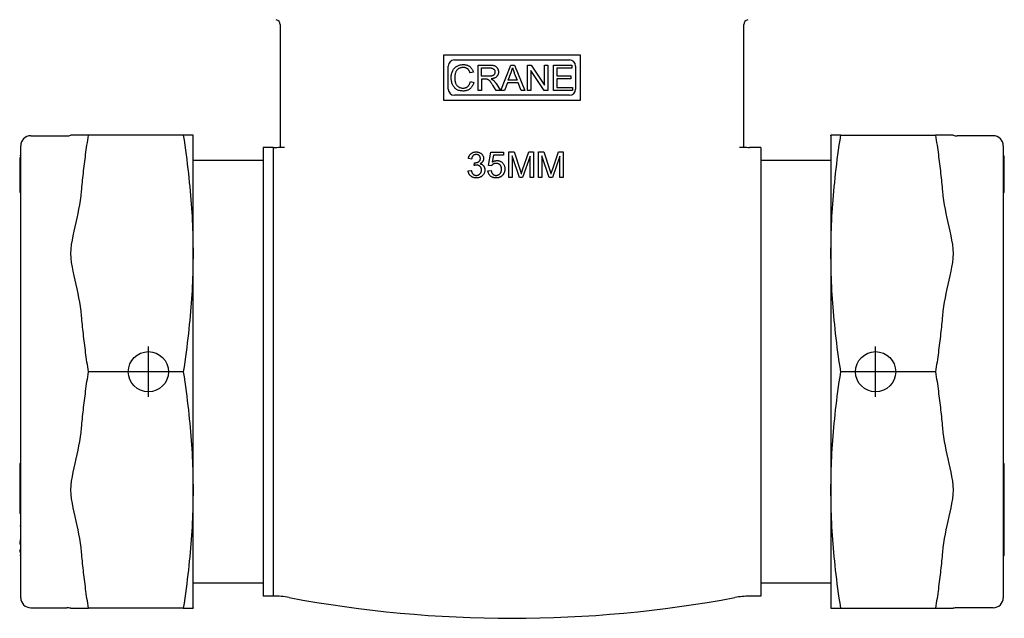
# Model space of a CAD drawing. Header units: millimetres. Extents: x 69 to 3789, y -13 to 412.
# Tile 2 of 8: x 274 to 372, y 142 to 201. Entities that reach past the tile are written whole.
import ezdxf

# ---------------------------------------------------------------- set-up
doc = ezdxf.new("R2010")
doc.units = ezdxf.units.MM
doc.layers.add('DETAIL', color=2, linetype='Continuous')
doc.layers.add('ORIGIN', color=6, linetype='Continuous')

msp = doc.modelspace()

# ---------------------------------------------------------------- linework, layer by layer
at = {"layer": 'DETAIL'}
for p, q in [((299.963, 200.631), (299.963, 188.921)), ((346.063, 188.921), (346.063, 200.631)), ((329.813, 197.602), (316.193, 197.602)), ((316.193, 197.602), (316.193, 193.126)), ((317.279, 197.116), (328.727, 197.116)), ((329.813, 193.126), (329.813, 197.602)), ((316.679, 194.212), (316.679, 196.516)), ((319.173, 195.918), (318.842, 195.838)), ((319.635, 194.073), (319.635, 196.613)), ((319.635, 196.613), (320.762, 196.613)), ((319.972, 196.332), (320.776, 196.332)), ((319.972, 195.492), (319.972, 196.332)), ((321.916, 194.073), (322.892, 196.613)), ((322.648, 195.114), (322.928, 195.86)), ((322.892, 196.613), (323.256, 196.613)), ((323.244, 195.819), (323.511, 195.114)), ((323.256, 196.613), (324.293, 194.073)), ((324.558, 194.073), (324.558, 196.613)), ((324.558, 196.613), (324.903, 196.613)), ((324.88, 196.067), (324.88, 194.073)), ((326.216, 194.073), (324.88, 196.067)), ((324.903, 196.613), (326.239, 194.619)), ((326.239, 196.613), (326.56, 196.613)), ((326.239, 194.619), (326.239, 196.613)), ((326.56, 196.613), (326.56, 194.073)), ((327.131, 194.073), (327.131, 196.613)), ((327.131, 196.613), (328.971, 196.613)), ((327.468, 196.313), (327.468, 195.536)), ((328.971, 196.313), (327.468, 196.313)), ((328.971, 196.613), (328.971, 196.313)), ((329.327, 196.516), (329.327, 194.212)), ((318.878, 194.965), (319.215, 194.88)), ((320.694, 195.492), (319.972, 195.492)), ((319.972, 195.201), (319.972, 194.073)), ((320.361, 195.201), (319.972, 195.201)), ((322.551, 194.841), (322.272, 194.073)), ((323.616, 194.841), (322.551, 194.841)), ((323.511, 195.114), (322.648, 195.114)), ((323.91, 194.073), (323.616, 194.841)), ((327.468, 195.536), (328.876, 195.536)), ((327.468, 195.236), (327.468, 194.373)), ((328.876, 195.236), (327.468, 195.236)), ((328.876, 195.536), (328.876, 195.236)), ((319.972, 194.073), (319.635, 194.073)), ((321.451, 194.073), (321.114, 194.601)), ((321.432, 194.764), (321.871, 194.073)), ((321.871, 194.073), (321.451, 194.073)), ((322.272, 194.073), (321.916, 194.073)), ((324.293, 194.073), (323.91, 194.073)), ((324.88, 194.073), (324.558, 194.073)), ((326.56, 194.073), (326.216, 194.073)), ((329.029, 194.073), (327.131, 194.073)), ((327.468, 194.373), (329.029, 194.373)), ((329.029, 194.373), (329.029, 194.073)), ((316.193, 193.126), (329.813, 193.126)), ((328.727, 193.612), (317.279, 193.612)), ((275.159, 189.581), (278.758, 189.581)), ((280.207, 189.631), (279.142, 189.631)), ((280.897, 189.631), (280.207, 189.631)), ((290.322, 189.631), (280.897, 189.631)), ((291.296, 189.631), (290.322, 189.631)), ((291.309, 189.581), (291.296, 189.631)), ((291.309, 142.681), (291.309, 189.581)), ((354.716, 189.581), (354.73, 189.631)), ((354.716, 189.581), (354.716, 142.681)), ((355.704, 189.631), (354.73, 189.631)), ((355.704, 189.631), (365.129, 189.631)), ((365.818, 189.631), (365.129, 189.631)), ((366.883, 189.631), (365.818, 189.631)), ((370.866, 189.581), (367.267, 189.581)), ((274.159, 143.681), (274.159, 188.581)), ((298.263, 188.431), (298.263, 143.831)), ((299.263, 188.431), (298.263, 188.431)), ((299.263, 188.431), (299.263, 143.831)), ((299.963, 188.921), (299.963, 188.423)), ((346.063, 188.423), (346.063, 188.921)), ((347.763, 188.43), (346.641, 188.43)), ((347.763, 188.43), (347.763, 143.832)), ((371.866, 188.581), (371.866, 143.681)), ((274.159, 187.592), (274.059, 187.592)), ((274.059, 187.399), (274.059, 187.363)), ((274.159, 187.399), (274.059, 187.399)), ((274.059, 187.363), (274.059, 186.924)), ((274.159, 187.363), (274.059, 187.363)), ((298.263, 187.131), (291.309, 187.131)), ((318.991, 187.266), (318.679, 187.322)), ((320.675, 186.633), (320.921, 187.938)), ((320.921, 187.938), (322.183, 187.938)), ((321.171, 187.64), (321.033, 186.958)), ((322.183, 187.64), (321.171, 187.64)), ((322.183, 187.938), (322.183, 187.64)), ((322.708, 185.431), (322.708, 187.971)), ((322.708, 187.971), (323.213, 187.971)), ((323.031, 187.593), (323.031, 185.431)), ((323.767, 185.431), (323.031, 187.593)), ((323.213, 187.971), (323.815, 186.172)), ((324.81, 187.557), (324.069, 185.431)), ((324.073, 186.203), (324.683, 187.971)), ((324.683, 187.971), (325.134, 187.971)), ((324.81, 185.431), (324.81, 187.557)), ((325.134, 187.971), (325.134, 185.431)), ((325.664, 185.431), (325.664, 187.971)), ((325.664, 187.971), (326.169, 187.971)), ((325.987, 187.593), (325.987, 185.431)), ((326.723, 185.431), (325.987, 187.593)), ((326.169, 187.971), (326.772, 186.172)), ((327.767, 187.557), (327.025, 185.431)), ((327.029, 186.203), (327.639, 187.971)), ((327.639, 187.971), (328.09, 187.971)), ((327.767, 185.431), (327.767, 187.557)), ((328.09, 187.971), (328.09, 185.431)), ((354.716, 187.129), (347.763, 187.129)), ((371.866, 187.592), (371.966, 187.592)), ((371.866, 187.508), (371.966, 187.508)), ((371.866, 187.347), (371.966, 187.347)), ((371.866, 187.252), (371.966, 187.252)), ((371.866, 187.205), (371.966, 187.205)), ((371.966, 187.508), (371.966, 187.592)), ((371.966, 187.347), (371.966, 187.508)), ((371.966, 187.252), (371.966, 187.347)), ((371.966, 187.205), (371.966, 187.252)), ((371.966, 186.958), (371.966, 187.205)), ((274.059, 186.924), (274.059, 186.853)), ((274.159, 186.924), (274.059, 186.924)), ((274.059, 186.853), (274.059, 184.964)), ((274.159, 186.853), (274.059, 186.853)), ((318.648, 186.105), (318.96, 186.145)), ((319.264, 186.635), (319.297, 186.908)), ((320.619, 186.097), (320.946, 186.124)), ((320.967, 186.595), (320.675, 186.633)), ((371.866, 186.958), (371.966, 186.958)), ((371.866, 186.896), (371.966, 186.896)), ((371.966, 186.896), (371.966, 186.958)), ((371.966, 185.945), (371.966, 186.896)), ((323.031, 185.431), (322.708, 185.431)), ((324.069, 185.431), (323.767, 185.431)), ((325.134, 185.431), (324.81, 185.431)), ((325.987, 185.431), (325.664, 185.431)), ((327.025, 185.431), (326.723, 185.431)), ((328.09, 185.431), (327.767, 185.431)), ((371.866, 185.945), (371.966, 185.945)), ((371.866, 185.6), (371.966, 185.6)), ((371.966, 185.6), (371.966, 185.945)), ((371.966, 183.954), (371.966, 185.6)), ((274.059, 184.964), (274.059, 184.869)), ((274.159, 184.964), (274.059, 184.964)), ((274.059, 184.869), (274.059, 184.54)), ((274.159, 184.869), (274.059, 184.869)), ((274.059, 184.54), (274.059, 183.937)), ((274.159, 184.54), (274.059, 184.54)), ((274.159, 183.937), (274.059, 183.937)), ((371.866, 183.954), (371.966, 183.954)), ((371.866, 183.937), (371.966, 183.937)), ((371.966, 183.937), (371.966, 183.954)), ((290.322, 166.131), (280.897, 166.131)), ((365.129, 166.131), (355.704, 166.131)), ((274.059, 157.003), (274.059, 156.686)), ((274.159, 157.003), (274.059, 157.003)), ((274.059, 156.686), (274.059, 155.96)), ((274.159, 156.686), (274.059, 156.686)), ((371.866, 157.003), (371.966, 157.003)), ((371.966, 155.326), (371.966, 157.003)), ((274.059, 155.96), (274.059, 155.664)), ((274.159, 155.96), (274.059, 155.96)), ((274.059, 155.664), (274.059, 154.944)), ((274.159, 155.664), (274.059, 155.664)), ((274.059, 154.944), (274.059, 154.627)), ((274.159, 154.944), (274.059, 154.944)), ((371.866, 155.326), (371.966, 155.326)), ((371.866, 154.884), (371.966, 154.884)), ((371.966, 154.884), (371.966, 155.326)), ((371.966, 153.445), (371.966, 154.884)), ((274.059, 154.627), (274.059, 154.555)), ((274.159, 154.627), (274.059, 154.627)), ((274.059, 154.555), (274.059, 154.276)), ((274.159, 154.555), (274.059, 154.555)), ((274.059, 154.276), (274.059, 153.637)), ((274.159, 154.276), (274.059, 154.276)), ((274.059, 153.637), (274.059, 153.377)), ((274.159, 153.637), (274.059, 153.637)), ((274.059, 153.377), (274.059, 152.743)), ((274.159, 153.377), (274.059, 153.377)), ((274.059, 152.743), (274.059, 152.465)), ((274.159, 152.743), (274.059, 152.743)), ((371.866, 153.445), (371.966, 153.445)), ((371.866, 152.95), (371.966, 152.95)), ((371.966, 152.95), (371.966, 153.445)), ((371.966, 152.503), (371.966, 152.95)), ((274.059, 152.465), (274.059, 152.058)), ((274.159, 152.465), (274.059, 152.465)), ((274.159, 152.058), (274.059, 152.058)), ((371.866, 152.503), (371.966, 152.503)), ((371.866, 152.114), (371.966, 152.114)), ((371.966, 152.114), (371.966, 152.503)), ((371.966, 150.848), (371.966, 152.114)), ((274.159, 150.789), (274.059, 150.789)), ((371.866, 150.848), (371.966, 150.848)), ((371.966, 150.413), (371.966, 150.848)), ((371.866, 150.413), (371.966, 150.413)), ((371.866, 150.311), (371.966, 150.311)), ((371.866, 150.037), (371.966, 150.037)), ((371.966, 150.311), (371.966, 150.413)), ((371.966, 150.037), (371.966, 150.311)), ((371.966, 149.098), (371.966, 150.037)), ((274.159, 149.384), (274.059, 149.384)), ((274.059, 149.248), (274.059, 148.998)), ((274.159, 149.248), (274.059, 149.248)), ((274.159, 148.998), (274.059, 148.998)), ((371.866, 149.098), (371.966, 149.098)), ((371.966, 148.024), (371.966, 149.098)), ((274.059, 148.447), (274.059, 148.192)), ((274.159, 148.447), (274.059, 148.447)), ((274.159, 148.192), (274.059, 148.192)), ((274.159, 147.867), (274.059, 147.867)), ((371.866, 147.867), (371.966, 147.867)), ((371.966, 147.867), (371.966, 148.024)), ((298.263, 145.131), (291.309, 145.131)), ((354.716, 145.133), (347.763, 145.133)), ((299.263, 143.831), (298.263, 143.831)), ((347.763, 143.832), (346.641, 143.832)), ((275.159, 142.681), (278.758, 142.681)), ((279.142, 142.631), (280.207, 142.631)), ((280.207, 142.631), (280.897, 142.631)), ((290.322, 142.631), (280.897, 142.631)), ((290.322, 142.631), (291.296, 142.631)), ((291.309, 142.681), (291.296, 142.631)), ((354.716, 142.681), (354.73, 142.631)), ((354.73, 142.631), (355.704, 142.631)), ((355.704, 142.631), (365.129, 142.631)), ((365.129, 142.631), (365.818, 142.631)), ((365.818, 142.631), (366.883, 142.631)), ((370.866, 142.681), (367.267, 142.681))]:
    msp.add_line(p, q, dxfattribs=at)
at = {"layer": 'DETAIL', "flags": 128}
for points in [[(316.969, 195.362), (316.972, 195.46), (316.979, 195.554), (316.991, 195.646), (317.007, 195.734), (317.029, 195.819), (317.055, 195.901), (317.086, 195.98), (317.121, 196.055), (317.161, 196.127), (317.205, 196.194), (317.253, 196.257), (317.305, 196.316), (317.361, 196.369), (317.421, 196.419), (317.485, 196.464), (317.553, 196.504), (317.624, 196.54), (317.697, 196.571), (317.771, 196.598), (317.847, 196.619), (317.925, 196.636), (318.005, 196.648), (318.086, 196.655), (318.17, 196.657)], [(318.162, 196.369), (318.09, 196.367), (318.022, 196.36), (317.956, 196.349), (317.893, 196.334), (317.834, 196.314), (317.777, 196.29), (317.723, 196.261), (317.672, 196.228), (317.625, 196.192), (317.581, 196.152), (317.541, 196.11), (317.504, 196.064), (317.471, 196.016), (317.442, 195.964), (317.417, 195.909), (317.395, 195.852), (317.377, 195.793), (317.361, 195.733), (317.347, 195.673), (317.336, 195.612), (317.327, 195.551), (317.321, 195.489), (317.317, 195.427), (317.316, 195.364)], [(318.842, 195.838), (318.826, 195.883), (318.81, 195.926), (318.792, 195.967), (318.773, 196.006), (318.754, 196.043), (318.733, 196.078), (318.711, 196.11), (318.688, 196.141), (318.664, 196.169), (318.639, 196.196), (318.612, 196.22), (318.585, 196.242), (318.556, 196.262), (318.527, 196.281), (318.496, 196.297), (318.464, 196.312), (318.43, 196.326), (318.396, 196.337), (318.36, 196.347), (318.323, 196.355), (318.284, 196.361), (318.245, 196.365), (318.204, 196.368), (318.162, 196.369)], [(318.17, 196.657), (318.232, 196.656), (318.293, 196.652), (318.353, 196.645), (318.41, 196.636), (318.466, 196.624), (318.521, 196.609), (318.573, 196.591), (318.624, 196.571), (318.673, 196.548), (318.721, 196.522), (318.766, 196.494), (318.811, 196.463), (318.853, 196.429), (318.893, 196.394), (318.93, 196.356), (318.966, 196.316), (319, 196.274), (319.031, 196.229), (319.06, 196.183), (319.087, 196.134), (319.111, 196.083), (319.134, 196.03), (319.154, 195.975), (319.173, 195.918)], [(321.32, 195.92), (321.319, 195.889), (321.315, 195.86), (321.31, 195.831), (321.303, 195.802), (321.293, 195.774), (321.281, 195.746), (321.268, 195.719), (321.252, 195.692), (321.234, 195.667), (321.214, 195.643), (321.192, 195.621), (321.169, 195.601), (321.143, 195.583), (321.115, 195.567), (321.086, 195.552), (321.054, 195.539), (321.02, 195.528), (320.983, 195.519), (320.943, 195.51), (320.899, 195.504), (320.853, 195.498), (320.803, 195.495), (320.75, 195.493), (320.694, 195.492)], [(320.762, 196.613), (320.844, 196.612), (320.921, 196.608), (320.993, 196.603), (321.06, 196.596), (321.122, 196.586), (321.179, 196.574), (321.231, 196.56), (321.278, 196.544), (321.321, 196.525), (321.362, 196.503), (321.401, 196.478), (321.437, 196.449), (321.471, 196.417), (321.503, 196.382), (321.533, 196.344), (321.561, 196.302), (321.585, 196.258), (321.607, 196.213), (321.625, 196.167), (321.64, 196.12), (321.651, 196.071), (321.66, 196.022), (321.664, 195.971), (321.666, 195.92)], [(320.776, 196.332), (320.822, 196.331), (320.866, 196.329), (320.907, 196.325), (320.947, 196.319), (320.985, 196.312), (321.02, 196.303), (321.054, 196.293), (321.085, 196.28), (321.114, 196.267), (321.141, 196.251), (321.166, 196.234), (321.189, 196.216), (321.21, 196.196), (321.229, 196.175), (321.246, 196.154), (321.262, 196.131), (321.275, 196.108), (321.287, 196.084), (321.297, 196.059), (321.305, 196.033), (321.311, 196.006), (321.316, 195.978), (321.319, 195.949), (321.32, 195.92)], [(321.666, 195.92), (321.665, 195.875), (321.661, 195.832), (321.655, 195.79), (321.647, 195.749), (321.636, 195.709), (321.622, 195.67), (321.607, 195.633), (321.588, 195.597), (321.568, 195.562), (321.544, 195.528), (321.519, 195.495), (321.491, 195.464), (321.46, 195.434), (321.427, 195.406), (321.392, 195.38), (321.353, 195.355), (321.312, 195.333), (321.269, 195.313), (321.222, 195.294), (321.173, 195.277), (321.122, 195.262), (321.068, 195.249), (321.011, 195.238), (320.952, 195.229)], [(322.928, 195.86), (322.936, 195.88), (322.943, 195.9), (322.95, 195.92), (322.956, 195.94), (322.963, 195.961), (322.97, 195.981), (322.976, 196.001), (322.982, 196.021), (322.989, 196.041), (322.995, 196.062), (323.001, 196.082), (323.006, 196.102), (323.012, 196.122), (323.018, 196.143), (323.023, 196.163), (323.028, 196.183), (323.033, 196.203), (323.038, 196.224), (323.043, 196.244), (323.048, 196.264), (323.053, 196.285), (323.057, 196.305), (323.062, 196.325), (323.066, 196.346)], [(323.066, 196.346), (323.071, 196.328), (323.076, 196.311), (323.081, 196.292), (323.087, 196.274), (323.093, 196.255), (323.099, 196.236), (323.105, 196.216), (323.111, 196.196), (323.118, 196.175), (323.125, 196.154), (323.132, 196.133), (323.139, 196.111), (323.147, 196.089), (323.155, 196.067), (323.163, 196.044), (323.171, 196.02), (323.179, 195.997), (323.188, 195.972), (323.197, 195.948), (323.206, 195.923), (323.215, 195.898), (323.224, 195.872), (323.234, 195.846), (323.244, 195.819)], [(318.164, 194.03), (318.064, 194.033), (317.968, 194.041), (317.878, 194.054), (317.792, 194.072), (317.711, 194.096), (317.634, 194.124), (317.563, 194.158), (317.496, 194.198), (317.434, 194.242), (317.375, 194.291), (317.32, 194.344), (317.269, 194.402), (317.222, 194.465), (317.179, 194.533), (317.14, 194.605), (317.104, 194.682), (317.072, 194.761), (317.045, 194.843), (317.022, 194.926), (317.003, 195.01), (316.988, 195.096), (316.978, 195.183), (316.972, 195.272), (316.969, 195.362)], [(317.316, 195.364), (317.317, 195.284), (317.322, 195.207), (317.329, 195.133), (317.34, 195.061), (317.353, 194.992), (317.369, 194.925), (317.389, 194.861), (317.411, 194.799), (317.436, 194.74), (317.465, 194.685), (317.497, 194.635), (317.532, 194.587), (317.57, 194.544), (317.611, 194.505), (317.656, 194.469), (317.704, 194.438), (317.754, 194.41), (317.805, 194.386), (317.858, 194.365), (317.911, 194.348), (317.965, 194.335), (318.021, 194.326), (318.077, 194.32), (318.135, 194.319)], [(318.135, 194.319), (318.181, 194.32), (318.227, 194.323), (318.271, 194.329), (318.314, 194.337), (318.355, 194.347), (318.396, 194.359), (318.435, 194.374), (318.473, 194.391), (318.51, 194.41), (318.545, 194.432), (318.58, 194.455), (318.613, 194.481), (318.645, 194.509), (318.675, 194.54), (318.703, 194.572), (318.729, 194.607), (318.754, 194.644), (318.777, 194.684), (318.798, 194.725), (318.818, 194.769), (318.836, 194.814), (318.852, 194.863), (318.866, 194.913), (318.878, 194.965)], [(319.215, 194.88), (319.196, 194.812), (319.175, 194.747), (319.151, 194.685), (319.126, 194.626), (319.097, 194.569), (319.067, 194.515), (319.034, 194.464), (318.999, 194.415), (318.961, 194.369), (318.921, 194.326), (318.879, 194.286), (318.835, 194.248), (318.788, 194.213), (318.74, 194.181), (318.69, 194.153), (318.638, 194.127), (318.585, 194.104), (318.53, 194.085), (318.473, 194.068), (318.415, 194.054), (318.355, 194.044), (318.293, 194.036), (318.229, 194.032), (318.164, 194.03)], [(320.549, 195.19), (320.544, 195.191), (320.539, 195.192), (320.533, 195.193), (320.528, 195.193), (320.522, 195.194), (320.516, 195.195), (320.509, 195.196), (320.502, 195.196), (320.495, 195.197), (320.488, 195.197), (320.481, 195.198), (320.473, 195.199), (320.465, 195.199), (320.457, 195.199), (320.448, 195.2), (320.44, 195.2), (320.431, 195.2), (320.422, 195.201), (320.412, 195.201), (320.403, 195.201), (320.393, 195.201), (320.382, 195.201), (320.372, 195.201), (320.361, 195.201)], [(321.114, 194.601), (321.078, 194.657), (321.044, 194.709), (321.011, 194.758), (320.98, 194.803), (320.951, 194.845), (320.923, 194.884), (320.897, 194.919), (320.872, 194.951), (320.849, 194.98), (320.826, 195.007), (320.804, 195.031), (320.782, 195.054), (320.761, 195.074), (320.741, 195.092), (320.721, 195.108), (320.702, 195.121), (320.683, 195.133), (320.664, 195.144), (320.645, 195.154), (320.626, 195.163), (320.607, 195.171), (320.588, 195.178), (320.568, 195.185), (320.549, 195.19)], [(320.952, 195.229), (320.963, 195.223), (320.973, 195.218), (320.984, 195.213), (320.994, 195.207), (321.004, 195.202), (321.014, 195.197), (321.023, 195.191), (321.033, 195.186), (321.042, 195.181), (321.051, 195.176), (321.059, 195.17), (321.068, 195.165), (321.076, 195.16), (321.084, 195.155), (321.092, 195.149), (321.1, 195.144), (321.107, 195.139), (321.114, 195.134), (321.121, 195.129), (321.128, 195.123), (321.135, 195.118), (321.141, 195.113), (321.147, 195.108), (321.153, 195.103)], [(321.153, 195.103), (321.165, 195.091), (321.178, 195.08), (321.19, 195.068), (321.202, 195.056), (321.214, 195.043), (321.226, 195.031), (321.238, 195.018), (321.249, 195.005), (321.261, 194.992), (321.273, 194.978), (321.285, 194.964), (321.296, 194.95), (321.308, 194.936), (321.319, 194.922), (321.331, 194.907), (321.342, 194.892), (321.354, 194.877), (321.365, 194.861), (321.376, 194.846), (321.388, 194.83), (321.399, 194.814), (321.41, 194.797), (321.421, 194.781), (321.432, 194.764)], [(280.207, 184.068), (280.227, 184.29), (280.248, 184.513), (280.27, 184.736), (280.293, 184.96), (280.316, 185.185), (280.34, 185.41), (280.364, 185.636), (280.39, 185.863), (280.416, 186.091), (280.442, 186.32), (280.47, 186.549), (280.498, 186.78), (280.527, 187.011), (280.557, 187.244), (280.587, 187.477), (280.619, 187.712), (280.651, 187.947), (280.683, 188.184), (280.717, 188.422), (280.751, 188.661), (280.787, 188.902), (280.822, 189.143), (280.859, 189.386), (280.897, 189.631)], [(290.322, 189.631), (290.398, 189.133), (290.47, 188.642), (290.538, 188.159), (290.604, 187.682), (290.665, 187.213), (290.724, 186.749), (290.779, 186.291), (290.832, 185.839), (290.881, 185.392), (290.927, 184.949), (290.97, 184.511), (291.01, 184.077), (291.048, 183.648), (291.083, 183.221), (291.115, 182.798), (291.144, 182.378), (291.171, 181.961), (291.195, 181.546), (291.216, 181.133), (291.235, 180.722), (291.251, 180.313), (291.265, 179.906), (291.276, 179.499), (291.285, 179.094), (291.291, 178.689), (291.295, 178.285), (291.296, 177.881), (291.295, 177.477), (291.291, 177.073), (291.285, 176.668), (291.276, 176.263), (291.265, 175.856), (291.251, 175.449), (291.235, 175.04), (291.216, 174.629), (291.195, 174.216), (291.171, 173.801), (291.144, 173.384), (291.115, 172.964), (291.083, 172.541), (291.048, 172.115), (291.01, 171.685), (290.97, 171.251), (290.927, 170.813), (290.881, 170.37), (290.832, 169.923), (290.779, 169.471), (290.724, 169.013), (290.665, 168.55), (290.604, 168.08), (290.538, 167.603), (290.47, 167.12), (290.398, 166.629), (290.322, 166.131)], [(355.704, 166.131), (355.628, 166.629), (355.556, 167.12), (355.487, 167.603), (355.422, 168.08), (355.36, 168.55), (355.301, 169.013), (355.246, 169.471), (355.194, 169.923), (355.145, 170.37), (355.098, 170.813), (355.055, 171.251), (355.015, 171.685), (354.977, 172.115), (354.943, 172.541), (354.911, 172.964), (354.881, 173.384), (354.855, 173.801), (354.831, 174.216), (354.809, 174.629), (354.791, 175.04), (354.774, 175.449), (354.761, 175.856), (354.749, 176.263), (354.741, 176.668), (354.734, 177.073), (354.731, 177.477), (354.73, 177.881), (354.731, 178.285), (354.734, 178.689), (354.741, 179.094), (354.749, 179.499), (354.761, 179.906), (354.774, 180.313), (354.791, 180.722), (354.809, 181.133), (354.831, 181.546), (354.855, 181.961), (354.881, 182.378), (354.911, 182.798), (354.943, 183.221), (354.977, 183.648), (355.015, 184.077), (355.055, 184.511), (355.098, 184.949), (355.145, 185.392), (355.194, 185.839), (355.246, 186.291), (355.301, 186.749), (355.36, 187.213), (355.422, 187.682), (355.487, 188.159), (355.556, 188.642), (355.628, 189.133), (355.704, 189.631)], [(365.129, 189.631), (365.166, 189.386), (365.203, 189.143), (365.239, 188.902), (365.274, 188.661), (365.308, 188.422), (365.342, 188.184), (365.375, 187.947), (365.407, 187.712), (365.438, 187.477), (365.468, 187.244), (365.498, 187.011), (365.527, 186.78), (365.555, 186.549), (365.583, 186.32), (365.61, 186.091), (365.636, 185.863), (365.661, 185.636), (365.686, 185.41), (365.709, 185.185), (365.733, 184.96), (365.755, 184.736), (365.777, 184.513), (365.798, 184.29), (365.818, 184.068)], [(300.399, 188.41), (300.373, 188.409), (300.348, 188.408), (300.323, 188.407), (300.299, 188.406), (300.275, 188.406), (300.251, 188.406), (300.228, 188.405), (300.206, 188.405), (300.184, 188.405), (300.162, 188.405), (300.14, 188.405), (300.119, 188.406), (300.098, 188.406), (300.078, 188.407), (300.058, 188.408), (300.04, 188.409), (300.023, 188.41), (300.008, 188.412), (299.995, 188.413), (299.983, 188.415), (299.975, 188.417), (299.968, 188.418), (299.964, 188.421), (299.963, 188.423)], [(346.063, 188.423), (346.061, 188.42), (346.057, 188.418), (346.051, 188.416), (346.042, 188.415), (346.031, 188.413), (346.017, 188.411), (346.002, 188.41), (345.985, 188.409), (345.967, 188.408), (345.948, 188.407), (345.927, 188.406), (345.906, 188.406), (345.885, 188.405), (345.863, 188.405), (345.842, 188.405), (345.82, 188.405), (345.797, 188.405), (345.774, 188.405), (345.75, 188.406), (345.726, 188.406), (345.702, 188.407), (345.677, 188.408), (345.652, 188.408), (345.627, 188.409)], [(318.679, 187.322), (318.69, 187.374), (318.703, 187.423), (318.717, 187.47), (318.734, 187.516), (318.753, 187.559), (318.773, 187.601), (318.796, 187.64), (318.821, 187.678), (318.847, 187.713), (318.876, 187.747), (318.907, 187.779), (318.94, 187.808), (318.974, 187.836), (319.01, 187.861), (319.047, 187.884), (319.086, 187.904), (319.125, 187.922), (319.167, 187.938), (319.21, 187.951), (319.254, 187.962), (319.299, 187.97), (319.346, 187.976), (319.394, 187.979), (319.444, 187.981)], [(319.45, 187.725), (319.42, 187.724), (319.391, 187.722), (319.363, 187.718), (319.335, 187.712), (319.309, 187.705), (319.283, 187.697), (319.258, 187.686), (319.234, 187.674), (319.211, 187.661), (319.189, 187.646), (319.167, 187.629), (319.147, 187.611), (319.127, 187.591), (319.109, 187.57), (319.092, 187.547), (319.076, 187.522), (319.061, 187.496), (319.047, 187.468), (319.035, 187.438), (319.024, 187.407), (319.014, 187.374), (319.005, 187.34), (318.997, 187.304), (318.991, 187.266)], [(319.347, 186.904), (319.38, 186.905), (319.412, 186.907), (319.444, 186.911), (319.476, 186.916), (319.506, 186.922), (319.537, 186.93), (319.566, 186.94), (319.595, 186.951), (319.624, 186.963), (319.652, 186.977), (319.679, 186.992), (319.706, 187.009), (319.732, 187.027), (319.755, 187.047), (319.776, 187.068), (319.795, 187.091), (319.812, 187.115), (319.826, 187.141), (319.838, 187.168), (319.848, 187.197), (319.856, 187.228), (319.861, 187.26), (319.865, 187.293), (319.866, 187.328)], [(319.444, 187.981), (319.495, 187.979), (319.545, 187.975), (319.595, 187.968), (319.643, 187.958), (319.69, 187.946), (319.737, 187.931), (319.782, 187.913), (319.826, 187.892), (319.869, 187.868), (319.909, 187.843), (319.946, 187.816), (319.981, 187.786), (320.013, 187.755), (320.043, 187.722), (320.07, 187.686), (320.094, 187.649), (320.116, 187.61), (320.135, 187.571), (320.151, 187.531), (320.164, 187.49), (320.174, 187.449), (320.181, 187.407), (320.186, 187.365), (320.187, 187.322)], [(319.866, 187.328), (319.865, 187.357), (319.863, 187.384), (319.859, 187.411), (319.853, 187.436), (319.846, 187.461), (319.837, 187.486), (319.826, 187.509), (319.814, 187.531), (319.801, 187.553), (319.785, 187.574), (319.768, 187.594), (319.75, 187.613), (319.73, 187.631), (319.709, 187.647), (319.687, 187.662), (319.665, 187.675), (319.641, 187.687), (319.617, 187.697), (319.591, 187.706), (319.565, 187.713), (319.537, 187.718), (319.509, 187.722), (319.48, 187.724), (319.45, 187.725)], [(320.187, 187.322), (320.187, 187.295), (320.185, 187.268), (320.182, 187.242), (320.178, 187.216), (320.172, 187.19), (320.165, 187.165), (320.157, 187.14), (320.148, 187.116), (320.138, 187.092), (320.126, 187.068), (320.113, 187.045), (320.099, 187.022), (320.084, 187), (320.067, 186.979), (320.05, 186.958), (320.031, 186.938), (320.011, 186.919), (319.99, 186.901), (319.967, 186.883), (319.943, 186.867), (319.919, 186.851), (319.893, 186.836), (319.865, 186.821), (319.837, 186.807)], [(321.033, 186.958), (321.052, 186.971), (321.072, 186.984), (321.091, 186.996), (321.11, 187.007), (321.13, 187.018), (321.149, 187.028), (321.169, 187.038), (321.188, 187.047), (321.208, 187.055), (321.228, 187.063), (321.248, 187.071), (321.268, 187.078), (321.288, 187.084), (321.308, 187.09), (321.328, 187.095), (321.348, 187.1), (321.369, 187.104), (321.389, 187.107), (321.41, 187.11), (321.43, 187.113), (321.451, 187.115), (321.472, 187.116), (321.493, 187.117), (321.513, 187.117)], [(321.513, 187.117), (321.568, 187.116), (321.622, 187.111), (321.673, 187.103), (321.724, 187.092), (321.773, 187.077), (321.82, 187.06), (321.866, 187.039), (321.911, 187.015), (321.954, 186.988), (321.996, 186.957), (322.036, 186.924), (322.075, 186.887), (322.111, 186.848), (322.145, 186.806), (322.175, 186.763), (322.202, 186.719), (322.226, 186.672), (322.246, 186.624), (322.264, 186.573), (322.278, 186.521), (322.289, 186.467), (322.297, 186.411), (322.302, 186.354), (322.303, 186.294)], [(319.455, 185.388), (319.4, 185.39), (319.347, 185.394), (319.295, 185.401), (319.245, 185.411), (319.196, 185.423), (319.149, 185.438), (319.104, 185.456), (319.06, 185.477), (319.017, 185.501), (318.977, 185.527), (318.937, 185.556), (318.9, 185.588), (318.864, 185.622), (318.832, 185.658), (318.801, 185.695), (318.774, 185.734), (318.749, 185.775), (318.727, 185.817), (318.707, 185.861), (318.69, 185.906), (318.676, 185.953), (318.664, 186.002), (318.655, 186.053), (318.648, 186.105)], [(318.96, 186.145), (318.969, 186.102), (318.98, 186.061), (318.992, 186.022), (319.004, 185.985), (319.018, 185.95), (319.033, 185.917), (319.048, 185.886), (319.065, 185.858), (319.083, 185.831), (319.102, 185.806), (319.122, 185.784), (319.143, 185.763), (319.165, 185.744), (319.187, 185.727), (319.211, 185.712), (319.235, 185.698), (319.26, 185.686), (319.286, 185.675), (319.312, 185.666), (319.34, 185.659), (319.368, 185.653), (319.397, 185.649), (319.427, 185.647), (319.457, 185.646)], [(319.483, 186.67), (319.475, 186.67), (319.468, 186.67), (319.46, 186.669), (319.452, 186.669), (319.444, 186.669), (319.436, 186.668), (319.428, 186.667), (319.42, 186.666), (319.411, 186.665), (319.402, 186.664), (319.393, 186.663), (319.384, 186.661), (319.375, 186.66), (319.366, 186.658), (319.356, 186.656), (319.347, 186.655), (319.337, 186.653), (319.327, 186.65), (319.317, 186.648), (319.306, 186.646), (319.296, 186.643), (319.285, 186.641), (319.275, 186.638), (319.264, 186.635)], [(319.297, 186.908), (319.299, 186.908), (319.302, 186.908), (319.305, 186.907), (319.307, 186.907), (319.31, 186.907), (319.312, 186.906), (319.315, 186.906), (319.317, 186.906), (319.319, 186.906), (319.321, 186.906), (319.324, 186.905), (319.326, 186.905), (319.328, 186.905), (319.33, 186.905), (319.332, 186.905), (319.334, 186.905), (319.336, 186.905), (319.337, 186.905), (319.339, 186.904), (319.341, 186.904), (319.342, 186.904), (319.344, 186.904), (319.346, 186.904), (319.347, 186.904)], [(320.311, 186.182), (320.31, 186.128), (320.304, 186.075), (320.296, 186.023), (320.284, 185.973), (320.269, 185.924), (320.25, 185.876), (320.229, 185.83), (320.203, 185.785), (320.175, 185.742), (320.142, 185.7), (320.107, 185.659), (320.068, 185.62), (320.027, 185.583), (319.984, 185.549), (319.939, 185.519), (319.892, 185.491), (319.844, 185.467), (319.794, 185.446), (319.742, 185.429), (319.688, 185.414), (319.632, 185.403), (319.575, 185.395), (319.516, 185.39), (319.455, 185.388)], [(319.457, 185.646), (319.494, 185.647), (319.529, 185.65), (319.563, 185.655), (319.597, 185.663), (319.629, 185.672), (319.661, 185.684), (319.691, 185.698), (319.721, 185.714), (319.749, 185.732), (319.777, 185.752), (319.803, 185.774), (319.829, 185.799), (319.853, 185.825), (319.875, 185.852), (319.895, 185.88), (319.913, 185.909), (319.929, 185.939), (319.942, 185.97), (319.954, 186.002), (319.963, 186.035), (319.971, 186.069), (319.976, 186.103), (319.979, 186.139), (319.98, 186.176)], [(319.98, 186.176), (319.979, 186.212), (319.976, 186.246), (319.971, 186.279), (319.965, 186.311), (319.956, 186.342), (319.945, 186.372), (319.932, 186.401), (319.918, 186.429), (319.901, 186.456), (319.883, 186.482), (319.862, 186.507), (319.84, 186.531), (319.816, 186.553), (319.791, 186.573), (319.765, 186.592), (319.738, 186.608), (319.71, 186.623), (319.68, 186.635), (319.65, 186.646), (319.619, 186.655), (319.586, 186.661), (319.553, 186.666), (319.518, 186.669), (319.483, 186.67)], [(319.837, 186.807), (319.874, 186.798), (319.91, 186.787), (319.944, 186.774), (319.976, 186.76), (320.008, 186.745), (320.038, 186.727), (320.066, 186.709), (320.093, 186.688), (320.119, 186.666), (320.143, 186.643), (320.166, 186.618), (320.187, 186.592), (320.207, 186.564), (320.225, 186.535), (320.242, 186.505), (320.256, 186.473), (320.269, 186.441), (320.28, 186.407), (320.29, 186.373), (320.297, 186.337), (320.303, 186.3), (320.308, 186.262), (320.31, 186.223), (320.311, 186.182)], [(321.436, 185.388), (321.379, 185.39), (321.324, 185.394), (321.271, 185.401), (321.219, 185.41), (321.169, 185.422), (321.121, 185.437), (321.075, 185.454), (321.03, 185.474), (320.988, 185.497), (320.946, 185.523), (320.907, 185.551), (320.87, 185.582), (320.834, 185.615), (320.802, 185.65), (320.772, 185.687), (320.744, 185.725), (320.719, 185.766), (320.697, 185.808), (320.678, 185.851), (320.661, 185.897), (320.646, 185.944), (320.635, 185.993), (320.625, 186.044), (320.619, 186.097)], [(320.946, 186.124), (320.953, 186.085), (320.961, 186.047), (320.971, 186.012), (320.981, 185.977), (320.993, 185.945), (321.007, 185.914), (321.021, 185.885), (321.037, 185.857), (321.055, 185.832), (321.073, 185.807), (321.093, 185.785), (321.115, 185.764), (321.137, 185.745), (321.16, 185.727), (321.184, 185.711), (321.209, 185.697), (321.234, 185.685), (321.26, 185.674), (321.287, 185.665), (321.315, 185.657), (321.344, 185.651), (321.373, 185.647), (321.403, 185.645), (321.434, 185.644)], [(321.43, 186.842), (321.405, 186.842), (321.381, 186.84), (321.357, 186.838), (321.333, 186.835), (321.31, 186.83), (321.287, 186.825), (321.264, 186.819), (321.242, 186.812), (321.221, 186.804), (321.199, 186.795), (321.179, 186.785), (321.158, 186.774), (321.138, 186.762), (321.119, 186.75), (321.101, 186.737), (321.083, 186.723), (321.066, 186.709), (321.05, 186.694), (321.034, 186.679), (321.02, 186.663), (321.006, 186.647), (320.992, 186.63), (320.979, 186.613), (320.967, 186.595)], [(321.972, 186.265), (321.971, 186.309), (321.968, 186.351), (321.963, 186.392), (321.956, 186.431), (321.946, 186.469), (321.935, 186.505), (321.922, 186.539), (321.906, 186.572), (321.888, 186.603), (321.869, 186.633), (321.847, 186.661), (321.823, 186.687), (321.798, 186.712), (321.771, 186.735), (321.743, 186.755), (321.713, 186.774), (321.683, 186.79), (321.65, 186.804), (321.617, 186.815), (321.582, 186.825), (321.546, 186.833), (321.509, 186.838), (321.47, 186.841), (321.43, 186.842)], [(321.434, 185.644), (321.472, 185.645), (321.508, 185.649), (321.544, 185.655), (321.578, 185.663), (321.612, 185.674), (321.644, 185.687), (321.676, 185.702), (321.706, 185.72), (321.735, 185.74), (321.764, 185.762), (321.791, 185.787), (321.817, 185.814), (321.842, 185.843), (321.865, 185.874), (321.885, 185.906), (321.903, 185.94), (321.92, 185.975), (321.934, 186.012), (321.945, 186.051), (321.955, 186.091), (321.963, 186.132), (321.968, 186.175), (321.971, 186.219), (321.972, 186.265)], [(322.303, 186.294), (322.303, 186.266), (322.302, 186.237), (322.3, 186.209), (322.298, 186.182), (322.295, 186.154), (322.291, 186.127), (322.286, 186.1), (322.281, 186.074), (322.275, 186.048), (322.268, 186.022), (322.261, 185.997), (322.253, 185.972), (322.244, 185.947), (322.235, 185.922), (322.225, 185.898), (322.214, 185.875), (322.202, 185.851), (322.19, 185.828), (322.177, 185.805), (322.163, 185.783), (322.149, 185.761), (322.134, 185.739), (322.118, 185.717), (322.102, 185.696)], [(323.815, 186.172), (323.822, 186.152), (323.829, 186.131), (323.835, 186.112), (323.842, 186.092), (323.848, 186.073), (323.854, 186.055), (323.86, 186.037), (323.866, 186.019), (323.871, 186.002), (323.877, 185.985), (323.882, 185.969), (323.887, 185.953), (323.892, 185.937), (323.897, 185.922), (323.902, 185.908), (323.907, 185.894), (323.911, 185.88), (323.915, 185.867), (323.919, 185.854), (323.923, 185.842), (323.927, 185.83), (323.931, 185.818), (323.934, 185.807), (323.937, 185.797)], [(323.937, 185.797), (323.941, 185.809), (323.945, 185.821), (323.949, 185.833), (323.953, 185.846), (323.957, 185.86), (323.962, 185.874), (323.966, 185.888), (323.971, 185.903), (323.976, 185.919), (323.982, 185.934), (323.987, 185.951), (323.992, 185.967), (323.998, 185.984), (324.004, 186.002), (324.01, 186.02), (324.016, 186.039), (324.023, 186.058), (324.029, 186.077), (324.036, 186.097), (324.043, 186.117), (324.05, 186.138), (324.058, 186.16), (324.065, 186.181), (324.073, 186.203)], [(326.772, 186.172), (326.778, 186.152), (326.785, 186.131), (326.792, 186.112), (326.798, 186.092), (326.804, 186.073), (326.81, 186.055), (326.816, 186.037), (326.822, 186.019), (326.828, 186.002), (326.833, 185.985), (326.839, 185.969), (326.844, 185.953), (326.849, 185.937), (326.854, 185.922), (326.858, 185.908), (326.863, 185.894), (326.867, 185.88), (326.871, 185.867), (326.875, 185.854), (326.879, 185.842), (326.883, 185.83), (326.887, 185.818), (326.89, 185.807), (326.894, 185.797)], [(326.894, 185.797), (326.897, 185.809), (326.901, 185.821), (326.905, 185.833), (326.909, 185.846), (326.913, 185.86), (326.918, 185.874), (326.923, 185.888), (326.928, 185.903), (326.933, 185.919), (326.938, 185.934), (326.943, 185.951), (326.949, 185.967), (326.954, 185.984), (326.96, 186.002), (326.966, 186.02), (326.973, 186.039), (326.979, 186.058), (326.986, 186.077), (326.992, 186.097), (326.999, 186.117), (327.007, 186.138), (327.014, 186.16), (327.021, 186.181), (327.029, 186.203)], [(322.102, 185.696), (322.081, 185.671), (322.06, 185.647), (322.038, 185.624), (322.016, 185.602), (321.993, 185.581), (321.969, 185.562), (321.945, 185.543), (321.92, 185.525), (321.894, 185.509), (321.868, 185.493), (321.841, 185.479), (321.814, 185.465), (321.785, 185.453), (321.757, 185.442), (321.727, 185.432), (321.698, 185.423), (321.667, 185.415), (321.636, 185.408), (321.604, 185.402), (321.572, 185.397), (321.539, 185.393), (321.505, 185.391), (321.471, 185.389), (321.436, 185.388)], [(280.207, 171.695), (280.159, 172.152), (280.098, 172.607), (280.028, 173.052), (279.953, 173.479), (279.869, 173.911), (279.776, 174.363), (279.683, 174.794), (279.583, 175.239), (279.486, 175.67), (279.387, 176.114), (279.299, 176.542), (279.221, 176.992), (279.164, 177.446), (279.142, 177.881), (279.164, 178.316), (279.221, 178.77), (279.299, 179.22), (279.387, 179.648), (279.486, 180.092), (279.583, 180.523), (279.683, 180.968), (279.776, 181.399), (279.869, 181.851), (279.953, 182.283), (280.028, 182.71), (280.098, 183.155), (280.159, 183.61), (280.207, 184.068)], [(365.818, 184.068), (365.867, 183.61), (365.927, 183.155), (365.997, 182.71), (366.072, 182.283), (366.156, 181.851), (366.249, 181.399), (366.343, 180.968), (366.442, 180.523), (366.54, 180.092), (366.638, 179.648), (366.726, 179.22), (366.805, 178.77), (366.861, 178.316), (366.883, 177.881), (366.861, 177.446), (366.805, 176.992), (366.726, 176.542), (366.638, 176.114), (366.54, 175.67), (366.442, 175.239), (366.343, 174.794), (366.249, 174.363), (366.156, 173.911), (366.072, 173.479), (365.997, 173.052), (365.927, 172.607), (365.867, 172.152), (365.818, 171.695)], [(280.897, 166.131), (280.859, 166.376), (280.822, 166.619), (280.787, 166.861), (280.751, 167.101), (280.717, 167.34), (280.683, 167.578), (280.651, 167.815), (280.619, 168.051), (280.587, 168.285), (280.557, 168.518), (280.527, 168.751), (280.498, 168.982), (280.47, 169.213), (280.442, 169.442), (280.416, 169.671), (280.39, 169.899), (280.364, 170.126), (280.34, 170.352), (280.316, 170.577), (280.293, 170.802), (280.27, 171.026), (280.248, 171.249), (280.227, 171.472), (280.207, 171.695)], [(365.818, 171.695), (365.798, 171.472), (365.777, 171.249), (365.755, 171.026), (365.733, 170.802), (365.709, 170.577), (365.686, 170.352), (365.661, 170.126), (365.636, 169.899), (365.61, 169.671), (365.583, 169.442), (365.555, 169.213), (365.527, 168.982), (365.498, 168.751), (365.468, 168.518), (365.438, 168.285), (365.407, 168.051), (365.375, 167.815), (365.342, 167.578), (365.308, 167.34), (365.274, 167.101), (365.239, 166.861), (365.203, 166.619), (365.166, 166.376), (365.129, 166.131)], [(280.207, 160.568), (280.227, 160.79), (280.248, 161.013), (280.27, 161.236), (280.293, 161.46), (280.316, 161.685), (280.34, 161.91), (280.364, 162.136), (280.39, 162.363), (280.416, 162.591), (280.442, 162.82), (280.47, 163.049), (280.498, 163.28), (280.527, 163.511), (280.557, 163.744), (280.587, 163.977), (280.619, 164.212), (280.651, 164.447), (280.683, 164.684), (280.717, 164.922), (280.751, 165.161), (280.787, 165.402), (280.822, 165.643), (280.859, 165.886), (280.897, 166.131)], [(290.322, 166.131), (290.398, 165.633), (290.47, 165.142), (290.538, 164.659), (290.604, 164.182), (290.665, 163.713), (290.724, 163.249), (290.779, 162.791), (290.832, 162.339), (290.881, 161.892), (290.927, 161.449), (290.97, 161.011), (291.01, 160.577), (291.048, 160.148), (291.083, 159.721), (291.115, 159.298), (291.144, 158.878), (291.171, 158.461), (291.195, 158.046), (291.216, 157.633), (291.235, 157.222), (291.251, 156.813), (291.265, 156.406), (291.276, 155.999), (291.285, 155.594), (291.291, 155.189), (291.295, 154.785), (291.296, 154.381), (291.295, 153.977), (291.291, 153.573), (291.285, 153.168), (291.276, 152.763), (291.265, 152.356), (291.251, 151.949), (291.235, 151.54), (291.216, 151.129), (291.195, 150.716), (291.171, 150.301), (291.144, 149.884), (291.115, 149.464), (291.083, 149.041), (291.048, 148.615), (291.01, 148.185), (290.97, 147.751), (290.927, 147.313), (290.881, 146.87), (290.832, 146.423), (290.779, 145.971), (290.724, 145.513), (290.665, 145.05), (290.604, 144.58), (290.538, 144.103), (290.47, 143.62), (290.398, 143.129), (290.322, 142.631)], [(355.704, 142.631), (355.628, 143.129), (355.556, 143.62), (355.487, 144.103), (355.422, 144.58), (355.36, 145.05), (355.301, 145.513), (355.246, 145.971), (355.194, 146.423), (355.145, 146.87), (355.098, 147.313), (355.055, 147.751), (355.015, 148.185), (354.977, 148.615), (354.943, 149.041), (354.911, 149.464), (354.881, 149.884), (354.855, 150.301), (354.831, 150.716), (354.809, 151.129), (354.791, 151.54), (354.774, 151.949), (354.761, 152.356), (354.749, 152.763), (354.741, 153.168), (354.734, 153.573), (354.731, 153.977), (354.73, 154.381), (354.731, 154.785), (354.734, 155.189), (354.741, 155.594), (354.749, 155.999), (354.761, 156.406), (354.774, 156.813), (354.791, 157.222), (354.809, 157.633), (354.831, 158.046), (354.855, 158.461), (354.881, 158.878), (354.911, 159.298), (354.943, 159.721), (354.977, 160.148), (355.015, 160.577), (355.055, 161.011), (355.098, 161.449), (355.145, 161.892), (355.194, 162.339), (355.246, 162.791), (355.301, 163.249), (355.36, 163.713), (355.422, 164.182), (355.487, 164.659), (355.556, 165.142), (355.628, 165.633), (355.704, 166.131)], [(365.129, 166.131), (365.166, 165.886), (365.203, 165.643), (365.239, 165.402), (365.274, 165.161), (365.308, 164.922), (365.342, 164.684), (365.375, 164.447), (365.407, 164.212), (365.438, 163.977), (365.468, 163.744), (365.498, 163.511), (365.527, 163.28), (365.555, 163.049), (365.583, 162.82), (365.61, 162.591), (365.636, 162.363), (365.661, 162.136), (365.686, 161.91), (365.709, 161.685), (365.733, 161.46), (365.755, 161.236), (365.777, 161.013), (365.798, 160.79), (365.818, 160.568)], [(280.207, 148.195), (280.159, 148.652), (280.098, 149.107), (280.028, 149.552), (279.953, 149.979), (279.869, 150.411), (279.776, 150.863), (279.683, 151.294), (279.583, 151.739), (279.486, 152.17), (279.387, 152.614), (279.299, 153.042), (279.221, 153.492), (279.164, 153.946), (279.142, 154.381), (279.164, 154.816), (279.221, 155.27), (279.299, 155.72), (279.387, 156.148), (279.486, 156.592), (279.583, 157.023), (279.683, 157.468), (279.776, 157.899), (279.869, 158.351), (279.953, 158.783), (280.028, 159.21), (280.098, 159.655), (280.159, 160.11), (280.207, 160.568)], [(365.818, 160.568), (365.867, 160.11), (365.927, 159.655), (365.997, 159.21), (366.072, 158.783), (366.156, 158.351), (366.249, 157.899), (366.343, 157.468), (366.442, 157.023), (366.54, 156.592), (366.638, 156.148), (366.726, 155.72), (366.805, 155.27), (366.861, 154.816), (366.883, 154.381), (366.861, 153.946), (366.805, 153.492), (366.726, 153.042), (366.638, 152.614), (366.54, 152.17), (366.442, 151.739), (366.343, 151.294), (366.249, 150.863), (366.156, 150.411), (366.072, 149.979), (365.997, 149.552), (365.927, 149.107), (365.867, 148.652), (365.818, 148.195)], [(280.897, 142.631), (280.859, 142.876), (280.822, 143.119), (280.787, 143.361), (280.751, 143.601), (280.717, 143.84), (280.683, 144.078), (280.651, 144.315), (280.619, 144.551), (280.587, 144.785), (280.557, 145.018), (280.527, 145.251), (280.498, 145.482), (280.47, 145.713), (280.442, 145.942), (280.416, 146.171), (280.39, 146.399), (280.364, 146.626), (280.34, 146.852), (280.316, 147.077), (280.293, 147.302), (280.27, 147.526), (280.248, 147.749), (280.227, 147.972), (280.207, 148.195)], [(365.818, 148.195), (365.798, 147.972), (365.777, 147.749), (365.755, 147.526), (365.733, 147.302), (365.709, 147.077), (365.686, 146.852), (365.661, 146.626), (365.636, 146.399), (365.61, 146.171), (365.583, 145.942), (365.555, 145.713), (365.527, 145.482), (365.498, 145.251), (365.468, 145.018), (365.438, 144.785), (365.407, 144.551), (365.375, 144.315), (365.342, 144.078), (365.308, 143.84), (365.274, 143.601), (365.239, 143.361), (365.203, 143.119), (365.166, 142.876), (365.129, 142.631)]]:
    msp.add_lwpolyline(points, dxfattribs=at)
at = {"layer": 'DETAIL'}
for centre, radius, start, end in [((299.463, 200.631), 0.5, 0, 76.77947), ((346.563, 200.631), 0.5, 103.22053, 180), ((317.279, 196.516), 0.6, 90, 180), ((328.727, 196.516), 0.6, 0, 90), ((317.279, 194.212), 0.6, 180, 270), ((328.727, 194.212), 0.6, 270, 0), ((275.159, 188.581), 1, 90, 180), ((278.758, 191.081), 1.5, 270, 284.83511), ((367.267, 191.081), 1.5, 255.16489, 270), ((370.866, 188.581), 1, 0, 90), ((299.381, 196.398), 7.968, 269.147, 274.18405), ((346.641, 196.361), 7.931, 265.8214, 270), ((275.159, 143.681), 1, 180, 270), ((299.381, 135.864), 7.968, 79.35834, 90.853), ((323.013, 261.631), 120, 259.35834, 280.64322), ((346.641, 135.901), 7.931, 90, 100.64322), ((370.866, 143.681), 1, 270, 0), ((278.758, 141.181), 1.5, 75.16489, 90), ((367.267, 141.181), 1.5, 90, 104.83511)]:
    msp.add_arc(centre, radius, start, end, dxfattribs=at)
at = {"layer": 'ORIGIN'}
for p, q in [((286.859, 163.631), (286.859, 168.631)), ((359.166, 163.631), (359.166, 168.631))]:
    msp.add_line(p, q, dxfattribs=at)
for centre in [(286.859, 166.131), (359.166, 166.131)]:
    msp.add_circle(centre, 2, dxfattribs=at)

doc.saveas('drawing.dxf')
